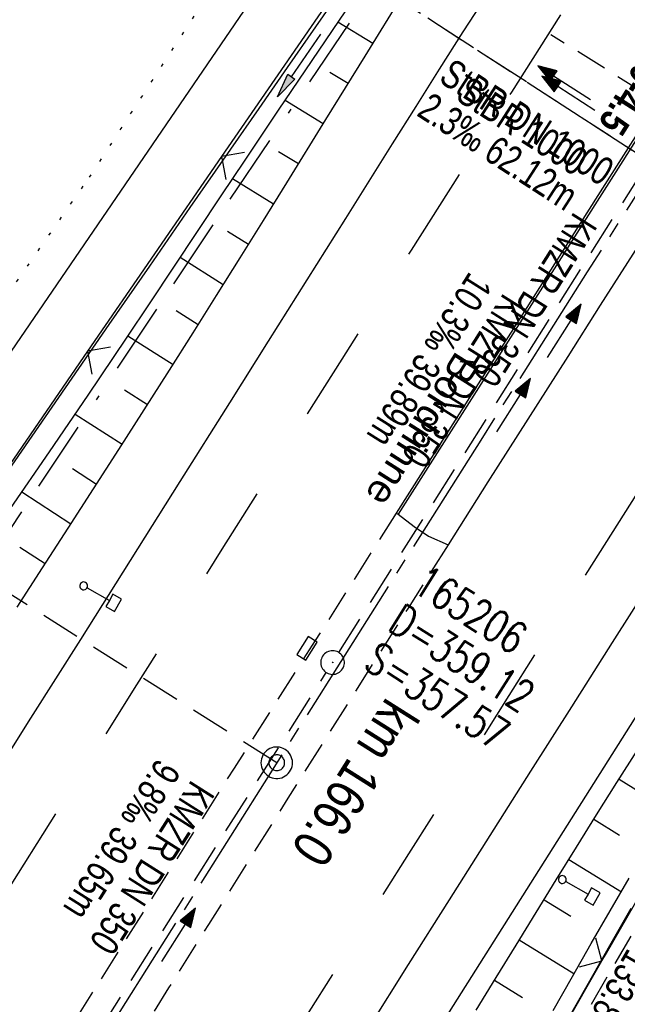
# Model space of a CAD drawing. Extents: x 509054 to 510069, y 459212 to 460305.
# Tile 41 of 66: x 509606 to 509644, y 459890 to 459953. Entities that reach past the tile are written whole.
import ezdxf
from ezdxf.enums import TextEntityAlignment as Align

# ---------------------------------------------------------------- set-up
doc = ezdxf.new("R2010")
doc.units = 0
doc.header["$LTSCALE"] = 10
doc.header["$MEASUREMENT"] = 0
for name, pattern in [('ACAD_ISO16W100', [73, 15, -6.5, 15, -6.5, 15, -7, 1, -7]), ('ACHSE', [5.5, 4, -0.5, 0.5, -0.5]), ('AUSGEZOGEN', [0]), ('LT00', [0]), ('LT02', [0.4, 0.2, -0.2]), ('LT11', [0.3, 0.2, -0.1]), ('LT12', [0.4, 0.3, -0.1]), ('LT17', [0.15, 0.1, -0.05]), ('PUNKTX2_STR', [0.6, 0.1, -0.5]), ('STRICHLINIE2', [0.375, 0.25, -0.125])]:
    doc.linetypes.add(name, pattern=pattern)
doc.layers.get('0').update_dxf_attribs({"linetype": 'LT00'})
for name, color, linetype in [('--EK_FBR', 1, 'LT00'), ('--EK_Halt-Pfeil', 4, 'LT00'), ('--EK_Haltung', 7, 'STRICHLINIE2'), ('--EK_Haltung-Text', 140, 'LT00'), ('--EK_Schacht-Text', 5, 'LT00'), ('--EK_ST-93-1', 30, 'LT17'), ('--EK_STATIONSZEICHEN_NR', 19, 'LT17'), ('--EL_DFK_AB_L', 21, 'LT00'), ('--EL_Halt-Pfeil', 4, 'LT00'), ('--EL_Haltung', 182, 'STRICHLINIE2'), ('--EL_Haltung-Text', 182, 'LT00'), ('--WASSER_GRENZE', 180, 'PUNKTX2_STR'), ('-AX-093', 35, 'ACHSE'), ('-ST-93-1', 250, 'LT00'), ('-ST-93-5', 250, 'LT00'), ('-STATIONZEICHEN_NR', 19, 'LT00'), ('ABSTAND', 8, 'LT00'), ('AS_TEXT_A', 152, 'Continuous'), ('BAB-KABEL', 220, 'ACAD_ISO16W100'), ('DFK_AB_L', 21, 'LT00'), ('DL', 182, 'LT12'), ('DL_PFEIL', 201, 'LT00'), ('DL_TEXT', 182, 'LT00'), ('MITTELSTREIFEN-Ü_LINIE', 250, 'LT11'), ('PFEIL', 140, 'AUSGEZOGEN'), ('RINNE_TEXT', 11, 'Continuous'), ('V110_AFBR_BAB', 250, 'LT00'), ('V110_BOESCH', 250, 'LT00'), ('V110_BOSCHUNG', 250, 'LT00'), ('V110_FELDWEG', 250, 'LT11'), ('V110_GRABEN', 250, 'LT00'), ('V110_H_BORD', 8, 'LT00'), ('V110_KA_PRUF', 182, 'LT00'), ('V110_LD_MARK', 250, 'LT00'), ('V110_LG_MARK', 250, 'LT02'), ('V110_PARK_MS', 1, 'LT00'), ('V110_SCHILD_K', 1, 'LT00'), ('V110_SINKK', 182, 'LT00'), ('V110_ZAUN', 40, 'LT00')]:
    doc.layers.add(name, color=color, linetype=linetype)
doc.styles.add('Arial', font='ARIAL.TTF')
doc.styles.add('Arial Fett', font='txt', dxfattribs={"width": 0.8})
doc.styles.add('Haltungsbeschriftung', font='ARIAL.TTF', dxfattribs={"width": 0.75})
doc.styles.add('Knoten', font='ARIALBD.TTF', dxfattribs={"width": 0.8, "height": 1.8})
doc.styles.add('schachtbeschriftung', font='romans.shx', dxfattribs={"width": 0.75, "height": 2})
doc.styles.get("Standard").update_dxf_attribs({"font": 'ARIAL.TTF'})
doc.styles.add('UNIR-O', font='unir_o.shx', dxfattribs={"height": 2.5})

# ---------------------------------------------------------------- blocks, each defined once
blk = doc.blocks.new('Pfreil3')
at = {"layer": 'PFEIL'}
blk.add_hatch(color=256, dxfattribs=at).paths.add_polyline_path([(-1.549, 0.273), (-1.549, -0.273), (0, 0)])
for p, q in [((-1.549, 0), (-4.831, 0)), ((-1.549, -0.273), (-1.549, 0.273)), ((-1.549, 0.273), (0, 0)), ((0, 0), (-1.549, -0.273))]:
    blk.add_line(p, q, dxfattribs=at)
blk = doc.blocks.new('SYMB0003')
at = {"color": 0, "linetype": 'ByBlock'}
for p, q in [((-0.015712, 0), (0.010166, 0.012015)), ((0, -0.021257), (-0.015712, 0)), ((0.010166, 0.012015), (0, -0.021257))]:
    blk.add_line(p, q, dxfattribs=at)
for points in [[(-0.031395, 0.499013), (-0.093691, 0.491144), (-0.154509, 0.475528), (-0.21289, 0.452414), (-0.267913, 0.422164), (-0.318712, 0.385257), (-0.364484, 0.342274), (-0.404509, 0.293893), (-0.438154, 0.240877), (-0.464888, 0.184062), (-0.484292, 0.124345), (-0.496058, 0.062667), (-0.5, 0)], [(0.5, 0), (0.496057, 0.062667), (0.484292, 0.124345), (0.464888, 0.184062), (0.438153, 0.240877), (0.404509, 0.293893), (0.364484, 0.342274), (0.318712, 0.385257), (0.267913, 0.422164), (0.21289, 0.452414), (0.154509, 0.475528), (0.093691, 0.491144), (0.031395, 0.499013), (-0.031395, 0.499013)], [(-0.5, 0), (-0.496058, -0.062667), (-0.484292, -0.124345), (-0.464888, -0.184062), (-0.438154, -0.240877), (-0.404509, -0.293893), (-0.364485, -0.342274), (-0.318712, -0.385257), (-0.267914, -0.422164), (-0.21289, -0.452414), (-0.154509, -0.475529), (-0.093691, -0.491144), (-0.031395, -0.499014), (0.031395, -0.499014)], [(0.031395, -0.499014), (0.093691, -0.491144), (0.154509, -0.475529), (0.21289, -0.452414), (0.267914, -0.422164), (0.318712, -0.385257), (0.364485, -0.342274), (0.404509, -0.293893), (0.438154, -0.240877), (0.464889, -0.184062), (0.484292, -0.124345), (0.496058, -0.062667), (0.5, 0)]]:
    blk.add_lwpolyline(points, dxfattribs=at)
blk = doc.blocks.new('SYMB1263')
at = {"color": 0, "linetype": 'ByBlock'}
for p, q in [((0.014231, 0.098982), (-0.014231, 0.098982)), ((-0.014231, -0.098982), (0.014232, -0.098982))]:
    blk.add_line(p, q, dxfattribs=at)
for points in [[(0, 0.1), (0, 0.75), (0.18, 0.75), (0.18, 1), (-0.18, 1), (-0.18, 0.75), (0, 0.75)], [(-0.014231, 0.098982), (-0.041542, 0.090963), (-0.065486, 0.075575), (-0.084125, 0.054064), (-0.095949, 0.028173), (-0.1, 0)], [(-0.1, 0), (-0.095949, -0.028173), (-0.084125, -0.054064), (-0.065486, -0.075575), (-0.041541, -0.090963), (-0.014231, -0.098982)], [(0.1, 0), (0.095949, 0.028173), (0.084125, 0.054064), (0.065486, 0.075575), (0.041541, 0.090963), (0.014231, 0.098982)], [(0.014232, -0.098982), (0.041542, -0.090963), (0.065486, -0.075575), (0.084125, -0.054064), (0.095949, -0.028173), (0.1, 0)]]:
    blk.add_lwpolyline(points, dxfattribs=at)
blk = doc.blocks.new('SYMB0652')
at = {"color": 0, "linetype": 'ByBlock'}
blk.add_lwpolyline([(-0.15, -0.075), (0.15, -0.075), (0.15, 0.075), (-0.15, 0.075), (-0.15, -0.075)], dxfattribs=at)
blk = doc.blocks.new('SYMB0024')
at = {"color": 0, "linetype": 'ByBlock'}
for p, q in [((-0.5, 0.5), (0, 0)), ((0, 0), (0.5, 0.5))]:
    blk.add_line(p, q, dxfattribs=at)
blk = doc.blocks.new('SYMB0070')
at = {"color": 0, "linetype": 'ByBlock'}
for p, q in [((-0.5, 0), (0.2, 0)), ((0.5, 0), (0.2, 0.1)), ((0.2, 0.1), (0.2, 0)), ((0.468, 0), (0.21, 0.086)), ((0.21, 0.086), (0.21, -0.086)), ((0.21, -0.086), (0.468, 0)), ((0.22, -0.072), (0.437, 0)), ((0.23, -0.058), (0.405, 0)), ((0.24, -0.045), (0.374, 0)), ((0.342, 0), (0.25, 0.031)), ((0.25, 0.031), (0.25, -0.031)), ((0.25, -0.031), (0.342, 0)), ((0.26, -0.017), (0.31, 0)), ((0.27, -0.003), (0.279, 0))]:
    blk.add_line(p, q, dxfattribs=at)
for points in [[(0.2, 0), (0.2, -0.1), (0.5, 0)], [(0.437, 0), (0.22, 0.072), (0.22, -0.072)], [(0.405, 0), (0.23, 0.058), (0.23, -0.058)], [(0.374, 0), (0.24, 0.045), (0.24, -0.045)], [(0.31, 0), (0.26, 0.017), (0.26, -0.017)], [(0.279, 0), (0.27, 0.003), (0.27, -0.003)]]:
    blk.add_lwpolyline(points, dxfattribs=at)
blk = doc.blocks.new('SYMB2')
at = {"color": 0, "linetype": 'ByBlock', "flags": 128}
for points in [[(-0.031395, 0.499013), (-0.093691, 0.491144), (-0.154509, 0.475528), (-0.21289, 0.452414), (-0.267913, 0.422164), (-0.318712, 0.385257), (-0.364484, 0.342274), (-0.404509, 0.293893), (-0.438154, 0.240877), (-0.464888, 0.184062), (-0.484292, 0.124345), (-0.496058, 0.062667), (-0.5, 0)], [(0.5, 0), (0.496057, 0.062667), (0.484292, 0.124345), (0.464888, 0.184062), (0.438153, 0.240877), (0.404509, 0.293893), (0.364484, 0.342274), (0.318712, 0.385257), (0.267913, 0.422164), (0.21289, 0.452414), (0.154509, 0.475528), (0.093691, 0.491144), (0.031395, 0.499013), (-0.031395, 0.499013)], [(-0.5, 0), (-0.496058, -0.062667), (-0.484292, -0.124345), (-0.464888, -0.184062), (-0.438154, -0.240877), (-0.404509, -0.293893), (-0.364485, -0.342274), (-0.318712, -0.385257), (-0.267914, -0.422164), (-0.21289, -0.452414), (-0.154509, -0.475529), (-0.093691, -0.491144), (-0.031395, -0.499014), (0.031395, -0.499014)], [(0.031395, -0.499014), (0.093691, -0.491144), (0.154509, -0.475529), (0.21289, -0.452414), (0.267914, -0.422164), (0.318712, -0.385257), (0.364485, -0.342274), (0.404509, -0.293893), (0.438154, -0.240877), (0.464889, -0.184062), (0.484292, -0.124345), (0.496058, -0.062667), (0.5, 0)]]:
    blk.add_lwpolyline(points, dxfattribs=at)

msp = doc.modelspace()

# ---------------------------------------------------------------- linework, layer by layer
at = {"layer": '--EK_FBR'}
for points in [[(509737.856, 460062.627), (509724.286, 460041.244), (509711.589, 460021.37), (509699.785, 460002.713), (509693.174, 459991.55), (509688.376, 459982.005), (509683.283, 459971.297), (509677.663, 459960.324), (509664.318, 459938.993), (509653.967, 459922.611), (509646.64, 459911.081), (509633.571, 459890.439), (509620.818, 459870.239)], [(509629.843, 459921.218), (509630.857, 459920.439), (509631.765, 459919.815), (509633.007, 459919.271)]]:
    msp.add_lwpolyline(points, dxfattribs=at)
at = {"layer": '--EK_FBR', "color": 2}
for points in [[(509686.69, 460010.882), (509684.147, 460006.887), (509681.606, 460002.891), (509679.067, 459998.894), (509676.528, 459994.896), (509673.988, 459990.9), (509671.38, 459986.802), (509668.77, 459982.706), (509666.159, 459978.611), (509663.547, 459974.516), (509660.936, 459970.42), (509656.53, 459963.503), (509652.127, 459956.584), (509647.727, 459949.663), (509642.513, 459941.454), (509637.303, 459933.244), (509634.775, 459929.258), (509632.246, 459925.273), (509629.716, 459921.288)], [(509636.983, 459956.526), (509635.459, 459954.18), (509633.947, 459951.826), (509632.444, 459949.466), (509630.948, 459947.102), (509629.457, 459944.734), (509627.969, 459942.364), (509626.482, 459939.994), (509624.032, 459936.093), (509621.58, 459932.194), (509619.127, 459928.295), (509615.973, 459923.285), (509612.818, 459918.276), (509609.66, 459913.268), (509606.499, 459908.262), (509604.32, 459904.815), (509602.14, 459901.369), (509599.961, 459897.923), (509597.784, 459894.476), (509595.609, 459891.027), (509593.438, 459887.575)], [(509655.35, 459954.467), (509653.133, 459950.964), (509650.914, 459947.462), (509648.853, 459944.215), (509646.789, 459940.97), (509644.725, 459937.725), (509642.66, 459934.48), (509640.597, 459931.235), (509638.065, 459927.248), (509635.535, 459923.26), (509633.007, 459919.271)]]:
    msp.add_lwpolyline(points, dxfattribs=at)
at = {"layer": '--EK_Haltung'}
for p, q in [((509671.611, 459926.911), (509620.695, 459959.816)), ((509626.07, 459912.433), (509646.567, 459944.899)), ((509604.852, 459878.942), (509625.269, 459911.165))]:
    msp.add_line(p, q, dxfattribs=at)
at = {"layer": '--EK_ST-93-1', "ltscale": 2.5}
msp.add_line((509622.125, 459905.439), (509588.31, 459926.805), dxfattribs=at)
at = {"layer": '--EK_STATIONSZEICHEN_NR', "ltscale": 2}
msp.add_line((509648.014, 459946.337), (509639.534, 459951.638), dxfattribs=at)
at = {"layer": '--EL_DFK_AB_L'}
msp.add_line((509627.617, 459964.27), (509550.804, 459851.929), dxfattribs=at)
at = {"layer": '--EL_Haltung'}
for p, q in [((509671.611, 459926.911), (509620.695, 459959.816)), ((509626.07, 459912.433), (509646.567, 459944.899)), ((509604.852, 459878.942), (509625.269, 459911.165))]:
    msp.add_line(p, q, dxfattribs=at)
at = {"layer": '--WASSER_GRENZE', "ltscale": 0.2}
for p, q in [((509610.23, 459942.599), (509673.4, 460039.52)), ((509556.2, 459865.089), (509610.23, 459942.599))]:
    msp.add_line(p, q, dxfattribs=at)
at = {"layer": '-AX-093', "ltscale": 0.2}
msp.add_lwpolyline([(509778.99, 460152.235), (509774.415, 460145.035), (509760.847, 460123.697), (509747.275, 460102.363), (509733.7, 460081.031), (509706.542, 460038.371), (509702.836, 460032.55), (509689.267, 460011.236), (509675.702, 459989.92), (509668.923, 459979.26), (509662.146, 459968.598), (509655.373, 459957.933), (509648.604, 459947.267), (509641.839, 459936.597), (509635.079, 459925.925), (509628.324, 459915.249), (509621.576, 459904.569), (509614.834, 459893.885), (509608.1, 459883.196)], dxfattribs=at)
at = {"layer": 'BAB-KABEL', "ltscale": 0.03, "flags": 128}
msp.add_lwpolyline([(509756.483, 460164.921), (509747.182, 460153.37), (509734.689, 460137.244), (509730.907, 460132.09), (509733.129, 460114.536), (509731.409, 460108.008), (509724.523, 460095.604), (509711.28, 460076.685), (509698.025, 460055.678), (509688.568, 460043.653), (509672.718, 460022.088), (509664.467, 460011.266), (509651.04, 459989.759), (509640.382, 459973.096), (509628.843, 459955.498), (509618.698, 459940.552), (509581.789, 459885.116), (509566.288, 459862.507), (509548.446, 459837.862), (509521.661, 459802.421), (509508.018, 459785.379), (509484.638, 459767.233), (509465.746, 459752.551), (509478.238, 459736.448), (509483.937, 459724.142), (509476.568, 459711.775), (509463.243, 459689.908), (509453.703, 459672.981), (509444.321, 459655.82), (509438.096, 459644.673), (509430.158, 459631.549), (509426.037, 459631.795), (509415.741, 459631.611), (509407.454, 459627.741), (509394.402, 459620.945), (509385.21, 459598.169), (509379.328, 459586.045), (509371.381, 459571.601), (509340.84, 459514.202), (509327.412, 459490.839), (509320.978, 459490.839), (509314.627, 459476.818), (509274.625, 459384.823), (509271.134, 459376.67)], dxfattribs=at)
at = {"layer": 'DFK_AB_L'}
msp.add_line((509627.617, 459964.27), (509550.804, 459851.929), dxfattribs=at)
at = {"layer": 'DL'}
msp.add_line((509671.569, 459926.939), (509620.737, 459959.789), dxfattribs=at)
at = {"layer": 'MITTELSTREIFEN-Ü_LINIE', "flags": 128}
for points in [[(509629.716, 459921.288), (509627.143, 459917.24), (509624.568, 459913.192), (509621.994, 459909.144), (509619.422, 459905.094), (509616.853, 459901.043), (509613.659, 459895.993), (509610.472, 459890.939), (509607.29, 459885.881), (509604.111, 459880.822), (509601.021, 459875.899), (509597.933, 459870.975), (509594.847, 459866.05), (509591.761, 459861.125), (509589.402, 459857.359), (509587.042, 459853.593), (509584.68, 459849.828), (509582.317, 459846.064), (509579.95, 459842.302), (509578.373, 459839.799), (509576.797, 459837.297), (509575.222, 459834.793), (509573.651, 459832.287), (509572.085, 459829.777), (509570.527, 459827.263), (509569.247, 459825.183), (509567.971, 459823.1), (509566.697, 459821.016), (509565.425, 459818.931), (509564.152, 459816.847), (509562.876, 459814.764)], [(509633.007, 459919.271), (509630.462, 459915.255), (509627.919, 459911.238), (509625.378, 459907.219), (509622.84, 459903.199), (509620.306, 459899.176), (509617.783, 459895.163), (509615.264, 459891.147), (509612.747, 459887.131), (509610.23, 459883.114), (509607.713, 459879.097), (509603.533, 459872.435), (509599.347, 459865.777), (509595.156, 459859.122), (509593.192, 459856.007), (509591.228, 459852.893), (509589.266, 459849.777), (509587.307, 459846.659), (509585.353, 459843.538), (509583.406, 459840.413), (509581.822, 459837.859), (509580.242, 459835.302), (509578.663, 459832.745), (509577.083, 459830.188), (509575.5, 459827.633), (509573.912, 459825.081), (509572.59, 459822.968), (509571.266, 459820.856), (509569.94, 459818.746), (509568.614, 459816.635), (509567.291, 459814.523), (509565.971, 459812.409)]]:
    msp.add_lwpolyline(points, dxfattribs=at)
at = {"layer": 'V110_AFBR_BAB'}
msp.add_lwpolyline([(509737.856, 460062.627), (509724.286, 460041.244), (509711.589, 460021.37), (509699.785, 460002.713), (509693.174, 459991.55), (509688.376, 459982.005), (509683.283, 459971.297), (509677.663, 459960.324), (509664.318, 459938.993), (509653.967, 459922.611), (509646.64, 459911.081), (509633.571, 459890.439), (509620.818, 459870.239)], dxfattribs=at)
at = {"layer": 'V110_AFBR_BAB', "color": 0}
for points in [[(509686.69, 460010.882), (509684.147, 460006.887), (509681.606, 460002.891), (509679.067, 459998.894), (509676.528, 459994.896), (509673.988, 459990.9), (509671.38, 459986.802), (509668.77, 459982.706), (509666.159, 459978.611), (509663.547, 459974.516), (509660.936, 459970.42), (509656.53, 459963.503), (509652.127, 459956.584), (509647.727, 459949.663), (509642.513, 459941.454), (509637.303, 459933.244), (509634.775, 459929.258), (509632.246, 459925.273), (509629.716, 459921.288)], [(509636.983, 459956.526), (509635.459, 459954.18), (509633.947, 459951.826), (509632.444, 459949.466), (509630.948, 459947.102), (509629.457, 459944.734), (509627.969, 459942.364), (509626.482, 459939.994), (509624.032, 459936.093), (509621.58, 459932.194), (509619.127, 459928.295), (509615.973, 459923.285), (509612.818, 459918.276), (509609.66, 459913.268), (509606.499, 459908.262), (509604.32, 459904.815), (509602.14, 459901.369), (509599.961, 459897.923), (509597.784, 459894.476), (509595.609, 459891.027), (509593.438, 459887.575)], [(509655.35, 459954.467), (509653.133, 459950.964), (509650.914, 459947.462), (509648.853, 459944.215), (509646.789, 459940.97), (509644.725, 459937.725), (509642.66, 459934.48), (509640.597, 459931.235), (509638.065, 459927.248), (509635.535, 459923.26), (509633.007, 459919.271)]]:
    msp.add_lwpolyline(points, dxfattribs=at)
at = {"layer": 'V110_BOESCH'}
for points in [[(509605.642, 459915.316), (509607.261, 459917.819), (509608.88, 459920.322), (509610.497, 459922.825), (509612.11, 459925.331), (509613.718, 459927.841), (509615.319, 459930.355), (509616.818, 459932.727), (509618.31, 459935.104), (509619.796, 459937.484), (509621.278, 459939.867), (509622.757, 459942.252), (509625.246, 459946.274), (509627.732, 459950.298), (509630.216, 459954.322)], [(509634.782, 459889.734), (509636.057, 459891.801), (509637.329, 459893.869), (509638.6, 459895.938), (509639.872, 459898.006), (509641.148, 459900.072), (509642.43, 459902.134), (509643.72, 459904.191), (509645.02, 459906.241)]]:
    msp.add_lwpolyline(points, dxfattribs=at)
at = {"layer": 'V110_BOSCHUNG'}
for p, q in [((509628.229, 459951.103), (509626.014, 459952.455)), ((509626.653, 459948.551), (509625.492, 459949.259)), ((509625.076, 459945.999), (509622.652, 459947.478)), ((509623.497, 459943.448), (509622.238, 459944.216)), ((509621.913, 459940.891), (509619.316, 459942.493)), ((509620.326, 459938.336), (509618.992, 459939.168)), ((509618.735, 459935.783), (509616.002, 459937.507)), ((509617.141, 459933.241), (509615.741, 459934.125)), ((509615.54, 459930.704), (509612.672, 459932.514)), ((509613.926, 459928.166), (509612.463, 459929.099)), ((509612.304, 459925.632), (509609.321, 459927.554)), ((509610.675, 459923.102), (509609.155, 459924.093)), ((509609.048, 459920.582), (509605.935, 459922.61)), ((509607.419, 459918.063), (509605.824, 459919.102)), ((509643.856, 459904.406), (509647.039, 459902.404)), ((509642.257, 459901.856), (509643.889, 459900.841)), ((509640.671, 459899.3), (509644.005, 459897.247)), ((509639.097, 459896.746), (509640.795, 459895.7)), ((509637.526, 459894.19), (509640.997, 459892.052)), ((509635.955, 459891.635), (509637.737, 459890.537))]:
    msp.add_line(p, q, dxfattribs=at)
at = {"layer": 'V110_FELDWEG', "flags": 128}
msp.add_lwpolyline([(509858.031, 460082.749), (509855.519, 460082.503), (509853.007, 460082.253), (509850.495, 460081.996), (509847.984, 460081.727), (509845.474, 460081.443), (509843.625, 460081.224), (509841.777, 460080.999), (509839.928, 460080.774), (509838.08, 460080.554), (509836.231, 460080.344), (509834.382, 460080.149), (509832.532, 460079.973), (509830.682, 460079.822), (509828.831, 460079.701), (509827.09, 460079.617), (509825.348, 460079.559), (509823.605, 460079.522), (509821.86, 460079.501), (509820.114, 460079.491), (509818.366, 460079.488), (509816.617, 460079.486), (509814.866, 460079.48), (509813.112, 460079.466), (509811.357, 460079.439), (509809.703, 460079.399), (509808.049, 460079.348), (509806.393, 460079.291), (509804.738, 460079.233), (509803.083, 460079.179), (509801.429, 460079.134), (509799.777, 460079.103), (509798.128, 460079.091), (509796.482, 460079.102), (509794.84, 460079.143), (509793.202, 460079.217), (509791.569, 460079.33), (509789.942, 460079.487), (509788.322, 460079.692), (509786.709, 460079.951), (509785.439, 460080.196), (509784.173, 460080.471), (509782.91, 460080.769), (509781.648, 460081.085), (509780.387, 460081.411), (509779.127, 460081.741), (509777.864, 460082.069), (509776.6, 460082.388), (509775.333, 460082.691), (509774.061, 460082.973), (509772.784, 460083.226), (509771.5, 460083.444), (509770.209, 460083.621), (509768.91, 460083.75), (509767.602, 460083.824), (509766.283, 460083.837), (509765.162, 460083.796), (509764.039, 460083.706), (509762.92, 460083.564), (509761.811, 460083.368), (509760.718, 460083.118), (509759.646, 460082.811), (509758.602, 460082.446), (509757.591, 460082.021), (509756.62, 460081.534), (509755.695, 460080.983), (509754.762, 460080.325), (509753.882, 460079.598), (509753.052, 460078.809), (509752.267, 460077.965), (509751.523, 460077.071), (509750.814, 460076.135), (509750.136, 460075.162), (509749.484, 460074.159), (509748.854, 460073.131), (509748.241, 460072.086), (509747.64, 460071.029), (509747.047, 460069.967), (509746.457, 460068.906), (509745.865, 460067.853), (509744.995, 460066.343), (509744.113, 460064.858), (509743.221, 460063.393), (509742.322, 460061.946), (509741.416, 460060.512), (509740.506, 460059.087), (509739.593, 460057.667), (509738.679, 460056.248), (509737.766, 460054.826), (509736.306, 460052.534), (509734.852, 460050.228), (509733.403, 460047.91), (509731.958, 460045.585), (509730.516, 460043.255), (509729.077, 460040.923), (509727.214, 460037.904), (509725.353, 460034.887), (509723.491, 460031.874), (509721.625, 460028.866), (509719.754, 460025.862), (509717.875, 460022.864), (509715.986, 460019.871), (509714.086, 460016.885), (509712.727, 460014.765), (509711.364, 460012.648), (509709.999, 460010.531), (509708.636, 460008.413), (509707.277, 460006.291), (509705.926, 460004.166), (509704.584, 460002.034), (509703.256, 459999.895), (509701.943, 459997.747), (509700.649, 459995.589), (509699.376, 459993.418), (509698.128, 459991.234), (509696.957, 459989.129), (509695.809, 459987.012), (509694.68, 459984.884), (509693.567, 459982.748), (509692.467, 459980.603), (509691.377, 459978.454), (509690.294, 459976.3), (509689.215, 459974.143), (509688.138, 459971.986), (509687.059, 459969.829), (509685.976, 459967.675), (509684.884, 459965.526), (509683.094, 459962.053), (509681.279, 459958.595), (509679.439, 459955.15), (509677.578, 459951.716), (509675.697, 459948.294), (509673.798, 459944.881), (509671.883, 459941.477), (509669.954, 459938.081), (509668.014, 459934.691), (509666.063, 459931.306), (509664.105, 459927.926), (509662.141, 459924.549), (509660.172, 459921.175), (509658.202, 459917.802), (509656.233, 459914.428), (509653.041, 459908.955), (509649.855, 459903.48), (509646.673, 459898.004), (509643.493, 459892.525), (509640.317, 459887.046), (509637.141, 459881.566), (509633.967, 459876.085), (509619.14, 459850.612), (509618.753, 459849.638), (509618.374, 459848.666), (509618.009, 459847.7), (509617.667, 459846.741), (509617.356, 459845.791), (509617.082, 459844.854), (509616.853, 459843.932), (509616.677, 459843.027), (509616.561, 459842.142), (509616.513, 459841.278), (509616.54, 459840.44), (509616.65, 459839.628), (509616.85, 459838.846), (509617.173, 459838.039), (509617.6, 459837.268), (509618.123, 459836.53), (509618.734, 459835.824), (509619.422, 459835.148), (509620.18, 459834.501), (509620.999, 459833.881), (509621.87, 459833.285), (509622.784, 459832.714), (509623.732, 459832.163), (509624.705, 459831.633), (509625.695, 459831.121), (509626.693, 459830.626), (509627.69, 459830.146), (509629.388, 459829.348), (509631.059, 459828.587), (509632.705, 459827.856), (509634.329, 459827.154), (509635.932, 459826.476), (509637.518, 459825.818), (509639.088, 459825.178), (509640.645, 459824.55), (509642.191, 459823.932), (509643.727, 459823.319), (509645.257, 459822.709), (509646.782, 459822.097), (509648.306, 459821.479), (509649.829, 459820.853), (509651.354, 459820.213), (509653.414, 459819.328), (509655.481, 459818.417), (509657.557, 459817.485), (509659.639, 459816.535), (509661.729, 459815.572), (509663.825, 459814.6), (509665.928, 459813.623), (509668.037, 459812.645), (509670.151, 459811.67), (509672.272, 459810.703), (509674.398, 459809.747), (509676.528, 459808.808), (509679.373, 459807.587), (509682.227, 459806.404), (509685.091, 459805.262), (509687.965, 459804.164), (509690.849, 459803.111), (509693.745, 459802.107), (509696.654, 459801.154), (509699.574, 459800.255), (509702.508, 459799.413), (509705.456, 459798.63), (509707.632, 459798.093), (509709.815, 459797.585), (509712.005, 459797.104), (509714.2, 459796.646), (509716.401, 459796.207), (509718.607, 459795.784), (509720.818, 459795.373), (509723.031, 459794.97), (509725.248, 459794.573), (509727.468, 459794.177), (509729.689, 459793.78), (509731.912, 459793.377), (509734.135, 459792.965), (509736.359, 459792.54), (509738.582, 459792.099), (509740.805, 459791.639), (509743.025, 459791.155), (509745.244, 459790.645), (509746.946, 459790.234), (509748.647, 459789.81), (509750.346, 459789.379), (509752.044, 459788.945), (509753.742, 459788.513), (509755.439, 459788.088), (509757.136, 459787.676), (509758.833, 459787.281), (509760.53, 459786.909), (509762.228, 459786.564), (509763.926, 459786.252), (509765.625, 459785.977), (509767.325, 459785.745), (509769.027, 459785.561), (509770.729, 459785.429), (509772.434, 459785.355), (509774.184, 459785.342), (509775.936, 459785.392), (509777.689, 459785.498), (509779.443, 459785.657), (509781.198, 459785.864), (509782.953, 459786.114), (509784.708, 459786.404), (509786.463, 459786.728), (509788.217, 459787.083), (509789.97, 459787.463), (509791.722, 459787.865), (509793.472, 459788.283), (509795.221, 459788.714), (509796.967, 459789.152), (509798.71, 459789.594), (509800.45, 459790.034), (509803.329, 459790.755), (509806.199, 459791.461), (509809.063, 459792.157), (509811.922, 459792.844), (509814.777, 459793.525), (509817.629, 459794.201), (509820.48, 459794.875)], dxfattribs=at)
at = {"layer": 'V110_GRABEN'}
for points in [[(509604.663, 459923.375), (509611.497, 459933.255), (509614.066, 459936.967), (509616.636, 459940.678), (509619.209, 459944.387), (509621.009, 459946.977), (509622.809, 459949.567), (509624.608, 459952.157), (509626.406, 459954.748)], [(509605.224, 459921.58), (509607.694, 459925.17), (509610.148, 459928.771), (509612.585, 459932.384), (509614.095, 459934.642), (509615.6, 459936.903), (509617.103, 459939.165), (509618.606, 459941.427), (509620.112, 459943.688), (509622.234, 459946.857), (509624.365, 459950.019), (509626.504, 459953.177)], [(509639.671, 459889.709), (509640.896, 459891.875), (509642.09, 459893.957), (509643.295, 459896.033), (509644.507, 459898.104)], [(509644.613, 459896.192), (509643.26, 459893.808), (509641.905, 459891.427), (509640.165, 459888.384)]]:
    msp.add_lwpolyline(points, dxfattribs=at)
at = {"layer": 'V110_H_BORD'}
msp.add_line((509629.716, 459921.288), (509629.843, 459921.218), dxfattribs=at)
msp.add_lwpolyline([(509699.256, 460030.355), (509674.093, 459990.829), (509637.419, 459933.129), (509629.843, 459921.218)], dxfattribs=at)
at = {"layer": 'V110_LD_MARK'}
msp.add_lwpolyline([(509627.966, 459888.614), (509630.501, 459892.641), (509633.084, 459896.731), (509635.671, 459900.818), (509638.263, 459904.903), (509640.856, 459908.987), (509643.451, 459913.07), (509645.905, 459916.931), (509648.36, 459920.792), (509650.819, 459924.65), (509652.899, 459927.906), (509654.98, 459931.161), (509657.063, 459934.416), (509659.145, 459937.671), (509661.226, 459940.928), (509662.577, 459943.047), (509663.925, 459945.169), (509665.266, 459947.295), (509666.599, 459949.426), (509667.921, 459951.564), (509669.229, 459953.709)], dxfattribs=at)
at = {"layer": 'V110_LG_MARK', "ltscale": 3, "flags": 128}
for points in [[(509672.347, 460003.538), (509670.567, 460000.725), (509668.786, 459997.913), (509667.004, 459995.101), (509664.422, 459991.036), (509661.837, 459986.973), (509659.25, 459982.911), (509656.662, 459978.85), (509654.074, 459974.789), (509650.518, 459969.206), (509646.963, 459963.622), (509643.41, 459958.037), (509637.032, 459948.009), (509630.656, 459937.98), (509628.456, 459934.518), (509626.258, 459931.054), (509624.062, 459927.589), (509621.346, 459923.291), (509618.635, 459918.99), (509615.927, 459914.686), (509613.221, 459910.382), (509610.515, 459906.077), (509597.38, 459885.207), (509594.254, 459880.248), (509591.129, 459875.289), (509588.004, 459870.329), (509584.883, 459865.367), (509581.937, 459860.676), (509578.994, 459855.984), (509576.053, 459851.29), (509573.115, 459846.594), (509569.873, 459841.409), (509566.634, 459836.221), (509563.4, 459831.031), (509560.858, 459826.944), (509558.318, 459822.854), (509555.781, 459818.764), (509553.931, 459815.78)], [(509552.69, 459774.89), (509556.868, 459781.635), (509561.047, 459788.38), (509565.104, 459794.928), (509569.16, 459801.477), (509573.216, 459808.026), (509575.684, 459812.013), (509578.153, 459816), (509580.624, 459819.985), (509583.081, 459823.943), (509585.541, 459827.9), (509588.002, 459831.856), (509590.464, 459835.812), (509593.427, 459840.571), (509596.392, 459845.329), (509599.359, 459850.085), (509602.331, 459854.839), (509604.81, 459858.796), (509607.292, 459862.752), (509609.776, 459866.706), (509612.261, 459870.659), (509614.747, 459874.612), (509617.893, 459879.615), (509621.039, 459884.618), (509624.188, 459889.62), (509627.34, 459894.619), (509630.518, 459899.649), (509633.699, 459904.676), (509636.883, 459909.702), (509640.07, 459914.726), (509643.892, 459920.749), (509647.716, 459926.77), (509651.259, 459932.344), (509654.803, 459937.917), (509658.347, 459943.49), (509660.965, 459947.606), (509663.583, 459951.722), (509666.203, 459955.838), (509668.825, 459959.952), (509671.449, 459964.064), (509673.595, 459967.423), (509675.743, 459970.78), (509677.89, 459974.139), (509680.036, 459977.498), (509682.178, 459980.858), (509684.317, 459984.222), (509685.646, 459986.318), (509686.974, 459988.414)]]:
    msp.add_lwpolyline(points, dxfattribs=at)
at = {"layer": 'V110_PARK_MS'}
msp.add_lwpolyline([(509629.843, 459921.218), (509630.857, 459920.439), (509631.765, 459919.815), (509633.007, 459919.271)], dxfattribs=at)
at = {"layer": 'V110_ZAUN'}
for p, q in [((509627.133, 459956.267), (509618.627, 459943.912)), ((509618.627, 459943.912), (509610.121, 459931.557)), ((509610.121, 459931.557), (509601.615, 459919.202)), ((509635.281, 459879.868), (509642.771, 459892.864))]:
    msp.add_line(p, q, dxfattribs=at)
msp.add_lwpolyline([(509642.771, 459892.864), (509643.056, 459893.358), (509650.259, 459905.862)], dxfattribs=at)

# ---------------------------------------------------------------- block references
at = {"layer": '--EK_Halt-Pfeil', "yscale": 4, "zscale": 4}
for p, xscale, rotation in [((509640.373, 459948.594), 3.999999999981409, 147.1266300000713), ((509637.164, 459928.132), 4.000000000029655, 57.73512999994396), ((509615.905, 459894.519), 3.99999999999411, 57.64131999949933)]:
    msp.add_blockref('SYMB0070', p, dxfattribs=dict(at, xscale=xscale, rotation=rotation))
at = {"layer": '--EL_Halt-Pfeil', "yscale": 4, "zscale": 4}
for p, xscale, rotation in [((509640.373, 459948.594), 3.999999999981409, 147.1266300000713), ((509640.387, 459932.863), 4.000000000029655, 57.73512999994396), ((509615.905, 459894.519), 3.99999999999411, 57.64131999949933)]:
    msp.add_blockref('SYMB0070', p, dxfattribs=dict(at, xscale=xscale, rotation=rotation))
at = {"layer": '-ST-93-1', "rotation": 274.1956499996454}
msp.add_blockref('SYMB2', (509622.125, 459905.439), dxfattribs=at)
at = {"layer": '-ST-93-5', "xscale": 1.999999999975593, "yscale": 2, "zscale": 2, "rotation": 274.1956499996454}
msp.add_blockref('SYMB2', (509622.125, 459905.439), dxfattribs=at)
at = {"layer": 'DL_PFEIL', "xscale": 3.999999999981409, "yscale": 4, "zscale": 4, "rotation": 147.1266300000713}
msp.add_blockref('SYMB0070', (509640.634, 459947.932), dxfattribs=at)
at = {"layer": 'PFEIL', "rotation": 235.4533699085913}
msp.add_blockref('Pfreil3', (509622.178, 459947.707), dxfattribs=at)
at = {"layer": 'V110_KA_PRUF', "xscale": 1.499999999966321, "yscale": 1.5, "zscale": 1.5, "rotation": 240.5925000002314}
msp.add_blockref('SYMB0003', (509625.67, 459911.799), dxfattribs=at)
at = {"layer": 'V110_SCHILD_K', "xscale": 2.500000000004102, "yscale": 2.5, "zscale": 2.5, "rotation": 240.5925000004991}
for p in [(509609.869, 459916.665), (509640.257, 459898.027)]:
    msp.add_blockref('SYMB1263', p, dxfattribs=at)
at = {"layer": 'V110_SINKK', "xscale": 4.499999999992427, "yscale": 4.5, "zscale": 4.5, "rotation": 237.5756064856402}
msp.add_blockref('SYMB0652', (509624.041, 459912.706), dxfattribs=at)
at = {"layer": 'V110_ZAUN', "yscale": 2.099999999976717, "zscale": 2.1}
for p, xscale, rotation in [((509618.627, 459943.912), 2.099999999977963, 235.4553800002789), ((509610.121, 459931.557), 2.099999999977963, 235.4553800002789), ((509642.771, 459892.864), 2.100000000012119, 60.04345000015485)]:
    msp.add_blockref('SYMB0024', p, dxfattribs=dict(at, xscale=xscale, rotation=rotation))

# ---------------------------------------------------------------- texts
at = {"layer": '--EK_Haltung-Text', "style": 'Haltungsbeschriftung', "width": 0.75}
for s, rotation, p in [('StBR DN 1000', -32.87337, (509632.332, 459948.706)), ('2.3‰ 62.12m', -32.87337, (509630.942, 459946.556)), ('10.3‰ 39.89m', -122.26485, (509634.373, 459936.674)), ('KMZR DN 350', -122.26485, (509636.537, 459935.308)), ('9.8‰ 39.65m', -122.35868, (509614.567, 459905.785)), ('KMZR DN 350', -122.35868, (509616.729, 459904.414))]:
    msp.add_text(s, height=1.8, rotation=rotation, dxfattribs=at).set_placement(p)
at = {"layer": '--EK_Schacht-Text', "style": 'schachtbeschriftung', "width": 0.75}
for s, p in [('165206', (509630.625, 459916.369)), ('D=359.12', (509629.087, 459913.934)), ('S=357.57', (509627.55, 459911.499))]:
    msp.add_text(s, height=2, rotation=-32.26486, dxfattribs=at).set_placement(p)
at = {"layer": '--EL_Haltung-Text', "style": 'Haltungsbeschriftung', "width": 0.75}
for s, rotation, p in [('StBR DN 1000', -32.87337, (509632.332, 459948.706)), ('KMZR DN 350', -122.26485, (509641.009, 459940.465)), ('KMZR DN 350', -122.35868, (509616.729, 459904.414))]:
    msp.add_text(s, height=1.8, rotation=rotation, dxfattribs=at).set_placement(p)
at = {"layer": '-ST-93-5', "style": 'Arial Fett', "width": 0.8}
msp.add_text('km 166.0', height=2.5, rotation=-122.27191, dxfattribs=at).set_placement((509629.106, 459909.674))
at = {"layer": '-STATIONZEICHEN_NR', "style": 'Knoten', "width": 0.8}
msp.add_text('760-4.5', height=1.8, rotation=237.62322, dxfattribs=at).set_placement((509645.84, 459947.973), align=Align.TOP_CENTER)
at = {"layer": 'ABSTAND', "width": 0.75}
msp.add_text(' -133.85-', height=1.8, rotation=-120.09117, dxfattribs=at).set_placement((509645.011, 459894.723))
at = {"layer": 'AS_TEXT_A', "insert": (509497.812, 459593.963), "char_height": 7, "attachment_point": 1, "rotation": 240.5925, "style": 'UNIR-O'}
msp.add_mtext('\\pi-53.76;AS 34 Schwandorf-Süd', dxfattribs=at)
at = {"layer": 'DL_TEXT', "style": 'Haltungsbeschriftung', "width": 0.75}
msp.add_text('StBR 1000', height=1.8, rotation=-32.87337, dxfattribs=at).set_placement((509633.394, 459947.574))
at = {"layer": 'RINNE_TEXT', "insert": (509635.056, 459930.679), "char_height": 1.8, "attachment_point": 1, "rotation": 237.5925, "style": 'Arial'}
msp.add_mtext('Bordrinne', dxfattribs=at)

doc.saveas('drawing.dxf')
